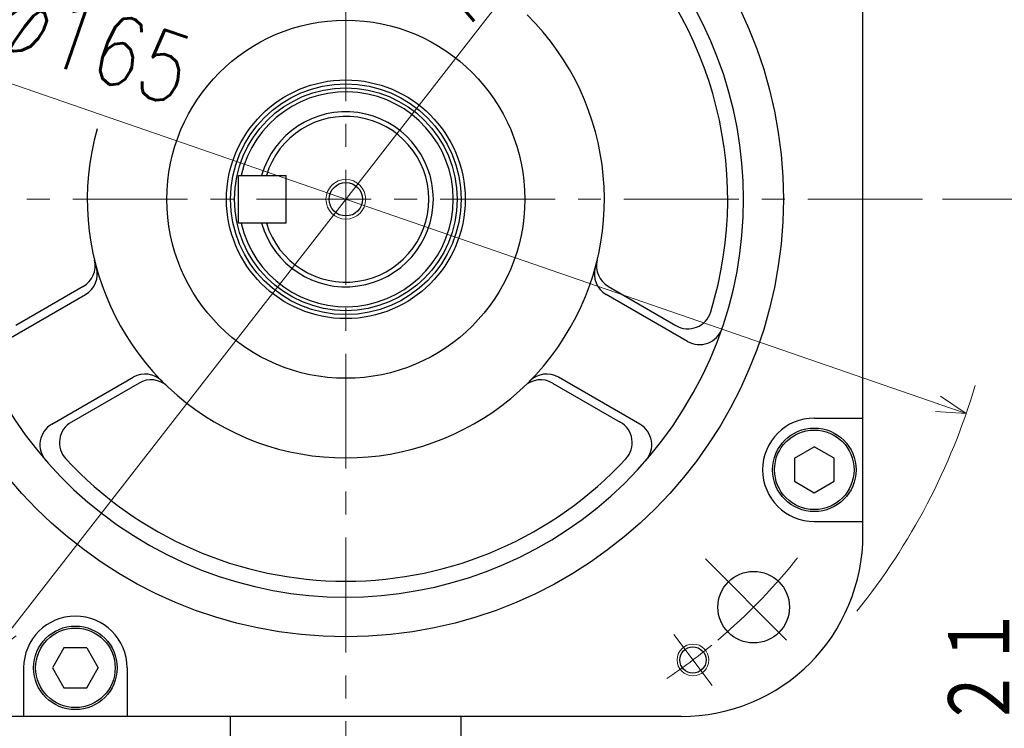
# Model space of a CAD drawing. Header units: millimetres. Extents: x 0 to 1071, y 0 to 742.
# Tile 128 of 131: x 694 to 818, y 421 to 510. Entities that reach past the tile are written whole.
import ezdxf

# ---------------------------------------------------------------- set-up
doc = ezdxf.new("R2010")
doc.units = ezdxf.units.MM
doc.header["$LTSCALE"] = 0.454724
doc.linetypes.add('CENTER', pattern=[50.8, 31.75, -6.35, 6.35, -6.35])
doc.layers.add('NoLayerName_001', color=7, linetype='Continuous')
doc.styles.get("Standard").update_dxf_attribs({"font": 'txt', "bigfont": 'extfont2'})
doc.dimstyles.get("Standard").update_dxf_attribs({"dimtxt": 2.5, "dimasz": 2.5, "dimexe": 1, "dimexo": 1, "dimtad": 1, "dimdec": 3, "dimzin": 0, "dimdsep": 46, "dimtxsty": 'Standard', "dimcen": 2.5, "dimadec": 3, "dimazin": 0, "dimtfac": 0.75, "dimtdec": 3, "dimtmove": 0, "dimatfit": 3, "dimfxl": 1, "dimarcsym": 0})

# ---------------------------------------------------------------- blocks, each defined once
blk = doc.blocks.new('_OPEN30')
at = {"color": 0, "linetype": 'ByBlock', "lineweight": -2}
for p, q in [((-1, 0.267949), (0, 0)), ((0, 0), (-1, -0.267949)), ((0, 0), (-1, 0))]:
    blk.add_line(p, q, dxfattribs=at)
blk = doc.blocks.new('*D102')
at = {"layer": 'Defpoints', "color": 0}
for p in [(657.02, 514.43), (657.02, 514.43), (812.98, 460.57)]:
    blk.add_point(p, dxfattribs=at)
at = {"layer": 'NoLayerName_001', "color": 0, "linetype": 'Continuous', "lineweight": 13}
blk.add_line((809.44, 461.79), (660.56, 513.21), dxfattribs=at)
at = {"layer": 'NoLayerName_001', "color": 0, "lineweight": 13, "xscale": 3.75, "yscale": 3.75, "zscale": 3.75}
for p, rotation in [((657.02, 514.43), 160.947676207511), ((812.98, 460.57), 340.947676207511)]:
    blk.add_blockref('_OPEN30', p, dxfattribs=dict(at, rotation=rotation))
at = {"layer": 'NoLayerName_001', "color": 0, "lineweight": 13, "insert": (702.98, 505.83), "char_height": 8.75, "attachment_point": 5, "rotation": 340.9477}
blk.add_mtext('\\W0.8000;φ165', dxfattribs=at)
blk = doc.blocks.new('*D103')
at = {"layer": 'Defpoints', "color": 0}
for p in [(779.54, 544.7), (779.54, 544.7), (690.46, 430.3)]:
    blk.add_point(p, dxfattribs=at)
at = {"layer": 'NoLayerName_001', "color": 0, "linetype": 'Continuous', "lineweight": 13}
blk.add_line((692.76, 433.26), (777.24, 541.74), dxfattribs=at)
at = {"layer": 'NoLayerName_001', "color": 0, "lineweight": 13, "xscale": 3.75, "yscale": 3.75, "zscale": 3.75}
for p, rotation in [((779.54, 544.7), 52.09221403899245), ((690.46, 430.3), 232.0922140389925)]:
    blk.add_blockref('_OPEN30', p, dxfattribs=dict(at, rotation=rotation))
at = {"layer": 'NoLayerName_001', "color": 0, "lineweight": 13, "insert": (752.97, 521.76), "char_height": 8.75, "attachment_point": 5, "rotation": 52.0922}
blk.add_mtext('\\W0.8000;φ145', dxfattribs=at)
blk = doc.blocks.new('*D106')
at = {"layer": 'Defpoints', "color": 0}
for p in [(807.5, 487.5), (746, 366.6), (821.76, 366.6)]:
    blk.add_point(p, dxfattribs=at)
at = {"layer": 'NoLayerName_001', "color": 0, "linetype": 'Continuous', "lineweight": 13}
for p, q in [((810, 487.5), (824.26, 487.5)), ((821.76, 483.75), (821.76, 370.35)), ((748.5, 366.6), (824.26, 366.6))]:
    blk.add_line(p, q, dxfattribs=at)
at = {"layer": 'NoLayerName_001', "color": 0, "lineweight": 13, "xscale": 3.75, "yscale": 3.75, "zscale": 3.75}
for p, rotation in [((821.76, 487.5), 90), ((821.76, 366.6), 270)]:
    blk.add_blockref('_OPEN30', p, dxfattribs=dict(at, rotation=rotation))
at = {"layer": 'NoLayerName_001', "color": 0, "lineweight": 13, "insert": (814.89, 424.84), "char_height": 8.75, "attachment_point": 5, "rotation": 90}
blk.add_mtext('\\W0.8000;１２１', dxfattribs=at)

msp = doc.modelspace()

# ---------------------------------------------------------------- linework, layer by layer
at = {"layer": 'NoLayerName_001', "color": 4, "linetype": 'CENTER', "lineweight": 13}
for p, q in [((735, 361.25), (735, 560)), ((807.5, 487.5), (662.5, 487.5)), ((780.1944, 442.3056), (792.4195, 430.0805)), ((776.2243, 432.7935), (781.0388, 426.4044))]:
    msp.add_line(p, q, dxfattribs=at)
at = {"layer": 'NoLayerName_001', "color": 7, "linetype": 'Continuous', "lineweight": 25}
for p, q in [((800, 445.3544), (800, 529.6456)), ((721.5, 484.5), (721.5, 490.5)), ((721.5, 490.5), (727.5, 490.5)), ((721.5, 484.5), (721.5, 490.5)), ((721.5, 490.5), (727.5, 490.5)), ((727.5, 484.5), (727.5, 490.5)), ((727.5, 484.5), (727.5, 490.5)), ((727.5, 484.5), (721.5, 484.5)), ((727.5, 484.5), (721.5, 484.5)), ((702.0011, 476.531), (693.5033, 471.6248)), ((767.9989, 476.531), (776.4967, 471.6248)), ((692.05, 469.631), (702.2605, 475.526)), ((777.95, 469.631), (767.7395, 475.526)), ((698.05, 459.2387), (708.2605, 465.1337)), ((709.0011, 464.4066), (700.5033, 459.5004)), ((760.9989, 464.4066), (769.4967, 459.5004)), ((771.95, 459.2387), (761.7395, 465.1337)), ((793.8907, 460.001), (800.001, 460.001)), ((791.3907, 454.9444), (793.8907, 456.3877)), ((796.3907, 454.9444), (793.8907, 456.3877)), ((791.3907, 454.9444), (791.3907, 452.0576)), ((796.3907, 452.0576), (796.3907, 454.9444)), ((791.3907, 452.0576), (793.8907, 450.6142)), ((793.8907, 450.6142), (796.3907, 452.0576)), ((793.8907, 447.001), (800.001, 447.001)), ((699.5576, 431.1093), (698.1142, 428.6093)), ((702.4444, 431.1093), (699.5576, 431.1093)), ((702.4444, 431.1093), (703.8877, 428.6093)), ((694.501, 428.6093), (694.501, 422.499)), ((698.1142, 428.6093), (699.5576, 426.1093)), ((702.4444, 426.1093), (703.8877, 428.6093)), ((707.501, 428.6093), (707.501, 422.499)), ((699.5576, 426.1093), (702.4444, 426.1093)), ((777.1456, 422.5), (692.8544, 422.5)), ((720.5, 407), (720.5, 422.5)), ((749.5, 407), (749.5, 422.5))]:
    msp.add_line(p, q, dxfattribs=at)
for centre, radius in [((735, 487.5), 55), ((735, 487.5), 22.5), ((735, 487.5), 15), ((735, 487.5), 14.5), ((735, 487.5), 14), ((735, 487.5), 2.1), ((735, 487.5), 2.1), ((793.8907, 453.501), 5.25), ((793.8907, 453.501), 5), ((786.2653, 436.2348), 4.5), ((701.001, 428.6093), 5.25), ((701.001, 428.6093), 5), ((778.6316, 429.5989), 1.65)]:
    msp.add_circle(centre, radius, dxfattribs=at)
at = {"layer": 'NoLayerName_001', "color": 2, "linetype": 'Continuous', "lineweight": 13}
msp.add_circle((735, 487.5), 2.5, dxfattribs=at)
msp.add_circle((735, 487.5), 2.5, dxfattribs=at)
at = {"layer": 'NoLayerName_001', "color": 4, "linetype": 'Continuous', "lineweight": 13}
msp.add_circle((778.6316, 429.5989), 2, dxfattribs=at)
at = {"layer": 'NoLayerName_001', "color": 7, "linetype": 'Continuous', "lineweight": 25}
for centre, radius, start, end in [((735, 487.5), 50, 70.724175, 50.249087), ((735, 487.5), 48, 342.839588, 49.298125), ((735, 487.5), 32.5, 164.201967, 45.466526), ((735, 487.5), 13.5, 192.839588, 167.160412), ((735, 487.5), 11, 195.82662, 164.17338), ((735, 487.5), 10.4225, 196.728613, 163.271387), ((700.5011, 479.129), 3, 300, 13.638896), ((769.4989, 479.129), 3, 166.361104, 240), ((700.7605, 478.1241), 3, 300, 15.314027), ((769.2395, 478.1241), 3, 164.685973, 240), ((777.9967, 474.2228), 3, 240, 342.839588), ((779.45, 472.2291), 3, 240, 341.039714), ((709.7605, 462.5357), 3, 44.685973, 120), ((760.2395, 462.5357), 3, 60, 135.314027), ((710.5011, 461.8085), 3, 46.361104, 120), ((759.4989, 461.8085), 3, 60, 133.638896), ((699.55, 456.6406), 3, 120, 221.039714), ((702.0033, 456.9023), 3, 120, 222.839588), ((767.9967, 456.9023), 3, 317.160412, 60), ((770.45, 456.6406), 3, 318.960286, 60), ((793.8907, 453.501), 6.5, 90, 270), ((735, 487.5), 48, 222.839588, 317.160412), ((777, 445.3544), 23, 314.900872, 0), ((701.001, 428.6093), 6.5, 0, 180), ((777.1456, 445.5), 23, 270, 315.099128)]:
    msp.add_arc(centre, radius, start, end, dxfattribs=at)
at = {"layer": 'NoLayerName_001', "color": 4, "linetype": 'Continuous', "lineweight": 13}
msp.add_arc((735, 487.5), 82.5, 321.153327, 343.531077, dxfattribs=at)
at = {"layer": 'NoLayerName_001', "color": 4, "linetype": 'CENTER', "lineweight": 13}
for start, end in [(310.161548, 322.046801), (303.838452, 309.371029)]:
    msp.add_arc((735, 487.5), 72.5, start, end, dxfattribs=at)

# ---------------------------------------------------------------- dimensions: what is measured, and where the dimension line sits
at = {"layer": 'NoLayerName_001', "color": 3, "linetype": 'Continuous', "lineweight": 13}
for base, p1, p2, angle, text, override, picture, middle, dimtype in [((779.5435, 544.7025), (690.4565, 430.2975, 430.2975), (779.5435, 544.7025), 52.092214, '\\W0.8000;<>', {"dimtxt": 8.75, "dimasz": 3.75, "dimexe": 2.5, "dimexo": 2.5, "dimgap": 2.5, "dimzin": 8, "dimpost": 'φ<>', "dimblk": 'OPEN30', "dimse1": 1, "dimse2": 1, "dimclrd": 0, "dimclre": 0, "dimclrt": 0, "dimtp": 0, "dimtm": 0, "dimlwd": 13, "dimlwe": 13}, '*D103', (758.3897, 517.537), 161), ((657.0193, 514.4306), (812.9807, 460.5694, 460.5694), (657.0193, 514.4306), 160.947676, '\\W0.8000;<>', {"dimtxt": 8.75, "dimasz": 3.75, "dimexe": 2.5, "dimexo": 2.5, "dimgap": 2.5, "dimzin": 8, "dimpost": 'φ<>', "dimblk": 'OPEN30', "dimse1": 1, "dimse2": 1, "dimclrd": 0, "dimclre": 0, "dimclrt": 0, "dimtp": 0, "dimtm": 0, "dimlwd": 13, "dimlwe": 13}, '*D102', (700.7377, 499.3325), 161), ((821.7632, 366.6), (807.5, 487.5), (746, 366.6), 270, '\\W0.8000;１２１', {"dimtxt": 8.75, "dimasz": 3.75, "dimexe": 2.5, "dimexo": 2.5, "dimgap": 2.5, "dimzin": 8, "dimblk": 'OPEN30', "dimclrd": 0, "dimclre": 0, "dimclrt": 0, "dimtp": 0, "dimtm": 0, "dimlwd": 13, "dimlwe": 13}, '*D106', (821.7632, 424.8444), 160)]:
    dim = msp.add_linear_dim(base=base, p1=p1, p2=p2, angle=angle, text=text, dimstyle='Standard', override=override, dxfattribs=at)
    dim.commit()
    dim.dimension.update_dxf_attribs({"geometry": picture, "text_midpoint": middle, "dimtype": dimtype})

doc.saveas('drawing.dxf')
